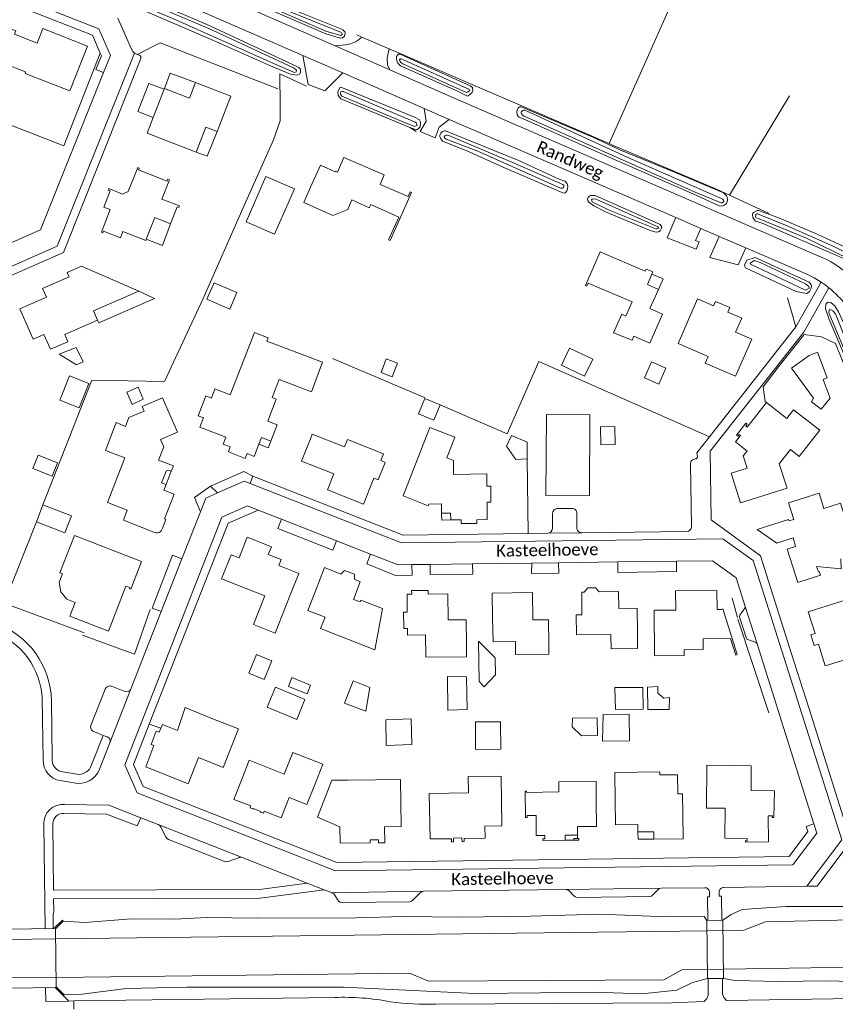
# Model space of a CAD drawing. Extents: x 177628 to 188968, y 384226 to 390673.
# Tile 247 of 256: x 184428 to 184597, y 386777 to 386981. Entities that reach past the tile are written whole.
import ezdxf

# ---------------------------------------------------------------- set-up
doc = ezdxf.new("R2010")
doc.units = 0
for name, color, linetype, lineweight in [('B01_T', 14, 'Continuous', 9), ('B02_F', 14, 'Continuous', 9), ('B04_T', 14, 'Continuous', 9), ('B11_F', 14, 'Continuous', 9), ('B11_S', 14, 'Continuous', 9), ('B14_F', 14, 'Continuous', 9), ('Q19_F', 253, 'Continuous', 9), ('T01_F', 253, 'Continuous', 9), ('T02_F', 253, 'RASTER', 9), ('T03_F', 253, 'Continuous', 9), ('T03_T', 253, 'Continuous', 9), ('T04_F', 253, 'HAAG', 9), ('T05_F', 253, 'Continuous', 9), ('T09_F', 253, 'Continuous', 9), ('T22_F', 253, 'Continuous', 9), ('V00_F', 8, 'Continuous', 9), ('V00_T', 8, 'Continuous', 9), ('V06_T', 8, 'Continuous', 9), ('W01_F', 253, 'Continuous', 9), ('W01_T', 253, 'Continuous', 9), ('Z06', 7, 'Continuous', 9)]:
    doc.layers.add(name, color=color, linetype=linetype, lineweight=lineweight)
doc.styles.add('Legend', font='calibri.ttf')
doc.linetypes.add('HAAG', pattern='A,4,-1,[5,TOPOCAD.SHX,S=0.35,R=0,X=-0.35,Y=-0.35],-1', length=6)
doc.linetypes.add('RASTER', pattern='A,4,-1,[4,TOPOCAD.SHX,S=0.5,R=0,X=-0.5,Y=0],-1', length=6)

msp = doc.modelspace()

# ---------------------------------------------------------------- linework, layer by layer
at = {"layer": 'B01_T', "linetype": 'Continuous'}
for points in [[(184421.755, 386980.805), (184426.882, 386978.808), (184426.622, 386978.147), (184431.284, 386976.312), (184432.46, 386979.299), (184441.765, 386975.636), (184438.113, 386966.358), (184428.802, 386969.996), (184428.922, 386970.303), (184424.269, 386972.103), (184423.964, 386971.354), (184418.845, 386973.353), (184421.755, 386980.805)], [(184464.167, 386968.123), (184458.918, 386970.07), (184457.735, 386966.871)], [(184457.682, 386966.736), (184454.494, 386967.915), (184452.208, 386962.104), (184455.377, 386960.832)], [(184455.377, 386960.832), (184457.682, 386966.736)], [(184457.682, 386966.736), (184457.735, 386966.871)], [(184457.735, 386966.871), (184462.893, 386964.852), (184464.167, 386968.123)], [(184464.167, 386968.123), (184471.482, 386965.274), (184468.633, 386957.959)], [(184464.276, 386953.689), (184454.131, 386957.641), (184455.377, 386960.832)], [(184468.633, 386957.959), (184466.294, 386958.87), (184464.276, 386953.689)], [(184464.276, 386953.689), (184466.585, 386952.836), (184468.633, 386957.959)], [(184508.248, 386944.471), (184502.457, 386946.968), (184503.31, 386948.946), (184494.92, 386952.564), (184493.612, 386949.532), (184493.189, 386949.715), (184493.137, 386949.596), (184490.076, 386950.956), (184488.045, 386946.387)], [(184458.955, 386938.813), (184460.338, 386942.352), (184460.71, 386942.206), (184460.834, 386942.523), (184457.201, 386943.942), (184458.756, 386947.915), (184458.448, 386948.038), (184458.303, 386947.669), (184452.338, 386950.016), (184452.487, 386950.373), (184452.164, 386950.497), (184450.195, 386945.469), (184449.025, 386944.97), (184446.154, 386946.095), (184446.03, 386945.784), (184446.476, 386945.606), (184445.157, 386942.27), (184446.478, 386941.748), (184444.635, 386937.031), (184444.952, 386936.908), (184445.09, 386937.261), (184448.574, 386935.901), (184449.09, 386937.223), (184453.85, 386935.364), (184453.937, 386935.587)], [(184488.045, 386946.387), (184486.631, 386943.207), (184492.644, 386940.534), (184495.779, 386941.755), (184496.589, 386943.758)], [(184508.248, 386944.471), (184508.662, 386945.4), (184508.969, 386945.263), (184504.531, 386935.317), (184504.225, 386935.454), (184506.342, 386940.199), (184500.51, 386942.801)], [(184500.51, 386942.801), (184500.201, 386942.087), (184496.589, 386943.758)], [(184458.955, 386938.813), (184455.695, 386940.086), (184453.937, 386935.587)], [(184458.955, 386938.813), (184457.305, 386934.284), (184453.937, 386935.587)], [(184558.836, 386928.351), (184559.039, 386928.828), (184557.643, 386929.416), (184557.451, 386928.963), (184548.097, 386933.008), (184545.09, 386926.007), (184545.363, 386925.867), (184545.629, 386926.489), (184554.765, 386922.59), (184553.444, 386919.609), (184553.16, 386919.735)], [(184452.408, 386924.819), (184440.501, 386930.029), (184437.555, 386928.713), (184437.943, 386927.822), (184432.448, 386925.398), (184433.245, 386923.568), (184427.718, 386921.13), (184429.737, 386916.555)], [(184558.836, 386928.351), (184557.91, 386926.169), (184560.181, 386925.166)], [(184558.836, 386928.351), (184561.169, 386927.361), (184560.181, 386925.166)], [(184443.86, 386918.785), (184443.015, 386920.721), (184452.408, 386924.819)], [(184443.86, 386918.785), (184444.106, 386918.236), (184455.682, 386923.302), (184453.145, 386924.497)], [(184453.145, 386924.497), (184452.408, 386924.819)], [(184560.181, 386925.166), (184558.439, 386921.223), (184561.042, 386920.069), (184558.421, 386914.012), (184555.122, 386915.474)], [(184576.193, 386907.154), (184579.54, 386914.842), (184576.212, 386916.292), (184577.484, 386919.228), (184574.619, 386920.489), (184574.995, 386921.416), (184572.034, 386922.698), (184571.639, 386921.778), (184568.309, 386923.221), (184564.295, 386913.953)], [(184429.737, 386916.555), (184430.49, 386914.83), (184432.729, 386915.807), (184434.058, 386912.76), (184437.664, 386914.334), (184437.024, 386915.802), (184443.86, 386918.785)], [(184478.993, 386914.463), (184490.537, 386910.07), (184488.204, 386903.94), (184481.506, 386906.489), (184480.087, 386902.758), (184480.924, 386902.44), (184479.172, 386897.835), (184481.125, 386897.063)], [(184564.295, 386913.953), (184570.508, 386911.262), (184569.907, 386909.877), (184576.193, 386907.154)], [(184466.313, 386903.069), (184467.462, 386902.632), (184468.188, 386904.539), (184471.37, 386903.328)], [(184458.429, 386900.15), (184457.306, 386902.715), (184453.083, 386900.865), (184453.484, 386899.949), (184450.361, 386898.581), (184449.659, 386896.763)], [(184477.332, 386893.049), (184476.34, 386890.539), (184474.898, 386891.109), (184474.494, 386890.086), (184470.979, 386891.476), (184471.323, 386892.5), (184469.888, 386893.056), (184470.463, 386894.528), (184465.078, 386896.628), (184465.823, 386898.538), (184464.714, 386898.971), (184466.313, 386903.069)], [(184582.64, 386901.698), (184586.829, 386898.402), (184588.251, 386900.21), (184593.662, 386895.965), (184589.403, 386890.536), (184587.577, 386891.968), (184585.25, 386889.002), (184586.871, 386883.925), (184577.249, 386880.866), (184575.259, 386887.073), (184578.609, 386888.121), (184577.799, 386890.634), (184578.574, 386891.642), (184576.201, 386893.519), (184577.241, 386894.836), (184576.927, 386895.084), (184576.639, 386894.721), (184576.378, 386894.904), (184578.351, 386897.41), (184578.594, 386897.219), (184578.297, 386896.841), (184578.619, 386896.588), (184582.64, 386901.698)], [(184458.429, 386900.15), (184460.435, 386895.57), (184456.875, 386894.011), (184457.573, 386892.482), (184456.492, 386889.775), (184459.586, 386888.557), (184459.136, 386887.449)], [(184481.125, 386897.063), (184479.801, 386893.715)], [(184488.017, 386894.21), (184488.395, 386895.167), (184495.083, 386892.524), (184495.67, 386894.01), (184503.147, 386891.056), (184502.596, 386889.663), (184503.525, 386889.296)], [(184509.039, 386886.971), (184512.788, 386896.532), (184517.983, 386894.496), (184516.307, 386890.222), (184517.667, 386889.69), (184517.703, 386886.799), (184524.595, 386886.884), (184524.627, 386884.333), (184525.397, 386884.342)], [(184479.801, 386893.715), (184477.882, 386894.44), (184477.332, 386893.049)], [(184477.332, 386893.049), (184479.269, 386892.284), (184479.801, 386893.715)], [(184488.017, 386894.21), (184486.181, 386889.559), (184492.878, 386886.915), (184491.556, 386883.567), (184499.044, 386880.61), (184501.18, 386886.028), (184502.087, 386885.669), (184503.525, 386889.296)], [(184449.205, 386877.297), (184450.018, 386879.402), (184445.934, 386880.979), (184449.518, 386890.263)], [(184459.136, 386887.449), (184458.575, 386887.649), (184458.073, 386887.446), (184457.123, 386885.049), (184458.054, 386884.671)], [(184458.054, 386884.671), (184459.136, 386887.449)], [(184515.227, 386878.742), (184515.203, 386880.695), (184512.563, 386880.623), (184512.406, 386880.28), (184507.214, 386882.316), (184509.039, 386886.971)], [(184458.054, 386884.671), (184457.622, 386883.539), (184459.757, 386882.695), (184457.739, 386877.585), (184458.037, 386877.463), (184457.302, 386875.603)], [(184517.103, 386877.339), (184519.24, 386877.353), (184519.256, 386876.586), (184522.542, 386876.625), (184522.533, 386877.394), (184524.693, 386877.415), (184524.658, 386881.055), (184525.428, 386881.062), (184525.397, 386884.342)], [(184599.153, 386877.086), (184597.974, 386880.814), (184594.541, 386879.728), (184593.54, 386882.894), (184587.171, 386880.879), (184588.257, 386877.446), (184587.276, 386877.133), (184587.185, 386877.419), (184580.701, 386875.357), (184584.728, 386872.523), (184588.151, 386873.605), (184588.662, 386871.807), (184586.898, 386871.249), (184589.086, 386864.369), (184593.803, 386865.869), (184593.561, 386866.632), (184593.38, 386866.574), (184593.022, 386867.699)], [(184455.483, 386874.828), (184449.205, 386877.297)], [(184515.227, 386878.742), (184517.088, 386878.759), (184517.103, 386877.339)], [(184517.103, 386877.339), (184515.235, 386877.315), (184515.227, 386878.742)], [(184452.987, 386868.729), (184450.77, 386862.993), (184450.474, 386863.098), (184450.544, 386863.296), (184449.71, 386863.634), (184446.081, 386854.293), (184438.101, 386857.394), (184439.202, 386860.228), (184437.481, 386860.888), (184436.222, 386862.451), (184435.905, 386864.445), (184436.572, 386866.145), (184436.046, 386866.349), (184439.065, 386874.134), (184452.987, 386868.729)], [(184476.199, 386855.659), (184478.559, 386861.608), (184469.55, 386865.149), (184471.553, 386870.109), (184473.191, 386869.464), (184474.889, 386873.771), (184479.895, 386871.797), (184479.237, 386870.166), (184481.906, 386869.116), (184481.419, 386867.88), (184485.595, 386866.23), (184483.758, 386861.58)], [(184593.022, 386867.699), (184598.131, 386867.219), (184598.033, 386869.285)], [(184489.101, 386862.783), (184490.916, 386867.442), (184494.309, 386866.121), (184495.052, 386866.882), (184497.116, 386866.084), (184497.138, 386865.056), (184498.354, 386864.501), (184496.906, 386860.866), (184498.312, 386860.316), (184498.476, 386860.715), (184502.927, 386858.954), (184502.021, 386854.037)], [(184489.101, 386862.783), (184487.435, 386858.563), (184491.043, 386857.138), (184490.124, 386854.81), (184501.347, 386850.379), (184502.021, 386854.037)], [(184520.37, 386851.647), (184520.32, 386856.646), (184516.58, 386856.609), (184516.527, 386861.999), (184512.448, 386861.959), (184512.421, 386862.719), (184508.997, 386862.679), (184509.01, 386861.92), (184508.049, 386861.909), (184508.085, 386858.237), (184507.345, 386858.23), (184507.381, 386854.785)], [(184547.896, 386862.42), (184547.161, 386863.227), (184545.538, 386863.236), (184544.807, 386862.385)], [(184547.896, 386862.42), (184551.911, 386862.466), (184551.953, 386858.966), (184555.77, 386859.019), (184555.841, 386854.02)], [(184559.302, 386858.608), (184563.808, 386858.649), (184563.757, 386862.619), (184572.347, 386862.73), (184572.395, 386858.762), (184573.271, 386858.783), (184573.559, 386858.868), (184576.553, 386849.391), (184576.227, 386849.284), (184575.132, 386852.76), (184569.457, 386852.64), (184569.477, 386850.441), (184565.538, 386850.404), (184565.549, 386849.195), (184559.389, 386849.138), (184559.302, 386858.608)], [(184476.199, 386855.659), (184480.658, 386853.867), (184483.758, 386861.58)], [(184525.799, 386857.13), (184525.725, 386862.13), (184534.067, 386862.253), (184534.151, 386856.594), (184537.381, 386856.641), (184537.454, 386851.642)], [(184543.123, 386857.643), (184544.333, 386857.669), (184544.279, 386862.379), (184544.807, 386862.385)], [(184602.673, 386849.523), (184594.816, 386847.046), (184593.39, 386851.568), (184592.522, 386851.294), (184591.833, 386853.478), (184592.701, 386853.752), (184591.275, 386858.272), (184599.132, 386860.75), (184602.673, 386849.523)], [(184525.799, 386857.13), (184525.88, 386852.048), (184530.532, 386852.122), (184530.575, 386849.411), (184537.488, 386849.521), (184537.454, 386851.642)], [(184543.123, 386857.643), (184543.178, 386853.491), (184550.353, 386853.586), (184550.392, 386850.605), (184555.886, 386850.678), (184555.841, 386854.02)], [(184507.381, 386854.785), (184508.13, 386854.793), (184508.144, 386853.455), (184511.89, 386853.495), (184511.939, 386848.87), (184520.399, 386848.96), (184520.37, 386851.647)], [(184467.548, 386836.167), (184473.099, 386834.02)], [(184471.635, 386830.327), (184469.916, 386825.992), (184464.794, 386828.023), (184462.645, 386822.604), (184453.848, 386826.092), (184455.55, 386830.504), (184454.938, 386830.748), (184456.024, 386833.5), (184456.643, 386833.278), (184456.99, 386834.133)], [(184456.99, 386834.133), (184457.297, 386834.888), (184460.448, 386833.653)], [(184473.099, 386834.02), (184471.635, 386830.327)], [(184473.948, 386824.014), (184475.299, 386827.459), (184482.562, 386824.611), (184484.322, 386829.099), (184490.57, 386826.648), (184489.109, 386822.924)], [(184575.739, 386826.386), (184570.239, 386826.438), (184570.154, 386817.539), (184574.014, 386817.502), (184573.955, 386811.302), (184578.599, 386811.258), (184578.605, 386810.778), (184578.275, 386810.774), (184578.278, 386810.464), (184582.998, 386810.519), (184582.942, 386815.926), (184583.827, 386815.951), (184583.825, 386815.611), (184584.153, 386815.608), (184584.279, 386821.124), (184579.419, 386821.171), (184579.444, 386823.791)], [(184473.948, 386824.014), (184472.144, 386819.351), (184475.645, 386817.996), (184475.484, 386817.587), (184476.098, 386817.343), (184476.143, 386817.443), (184477.699, 386816.836), (184477.655, 386816.726), (184478.267, 386816.488), (184478.427, 386816.887), (184481.915, 386815.554), (184483.571, 386819.724), (184487.285, 386818.269), (184489.109, 386822.924)], [(184527.568, 386824.2), (184520.759, 386824.099), (184520.809, 386820.709), (184512.66, 386820.587), (184512.833, 386811.135), (184517.245, 386811.178), (184517.244, 386810.554), (184517.677, 386810.552), (184517.669, 386811.325), (184519.432, 386811.348), (184519.459, 386810.578), (184519.876, 386810.592), (184519.875, 386811.243), (184524.258, 386811.314), (184524.212, 386813.825), (184527.722, 386813.89), (184527.568, 386824.2)], [(184551.24, 386819.09), (184551.158, 386824.968), (184560.495, 386825.098), (184560.504, 386824.421)], [(184492.45, 386823.321), (184489.459, 386815.653), (184494.137, 386813.673), (184494.197, 386810.274), (184500.396, 386810.33), (184500.396, 386810.928), (184502.151, 386810.938), (184502.142, 386810.37), (184503.429, 386810.362), (184503.391, 386813.683), (184506.802, 386813.733), (184506.728, 386818.733)], [(184492.45, 386823.321), (184495.81, 386823.361)], [(184501.509, 386823.43), (184506.658, 386823.492), (184506.728, 386818.733)], [(184532.528, 386821.038), (184532.848, 386821.042), (184532.851, 386820.812), (184539.569, 386820.894), (184539.544, 386822.987), (184547.253, 386823.081), (184547.306, 386818.756)], [(184532.528, 386821.038), (184532.595, 386815.585), (184532.944, 386815.58), (184532.94, 386815.992), (184534.81, 386816.014), (184534.861, 386811.826), (184536.617, 386811.847), (184536.625, 386811.177), (184536.243, 386811.18), (184536.241, 386810.814), (184540.839, 386810.883)], [(184564.216, 386820.52), (184565.188, 386820.533), (184565.248, 386816.195)], [(184543.43, 386811.927), (184543.42, 386813.707), (184547.369, 386813.757), (184547.306, 386818.756)], [(184551.24, 386819.09), (184551.313, 386814.09), (184555.927, 386814.157), (184555.951, 386812.611)], [(184559.261, 386811.113), (184565.316, 386811.196), (184565.248, 386816.195)], [(184540.839, 386810.883), (184540.824, 386811.913), (184543.43, 386811.927)], [(184543.43, 386811.927), (184543.437, 386811.257)], [(184555.951, 386812.611), (184559.233, 386812.637), (184559.261, 386811.113)], [(184555.951, 386812.611), (184555.961, 386811.067), (184559.261, 386811.113)], [(184540.839, 386810.883), (184542.658, 386810.903)], [(184543.437, 386811.257), (184542.655, 386811.249), (184542.658, 386810.903)], [(184542.658, 386810.903), (184543.656, 386810.913), (184543.653, 386811.259), (184543.437, 386811.257)]]:
    msp.add_lwpolyline(points, dxfattribs=at)
msp.add_arc((184456.107, 386875.886), 1.228, 239.47886, 346.6748, dxfattribs=at)
at = {"layer": 'B02_F', "linetype": 'Continuous'}
for points in [[(184474.642, 386939.231), (184480.571, 386936.641), (184484.694, 386946.055), (184478.765, 386948.645), (184474.642, 386939.231)], [(184431.159, 386876.971), (184432.502, 386880.473)], [(184432.502, 386880.473), (184438.426, 386878.201), (184437.083, 386874.699), (184431.159, 386876.971)], [(184522.866, 386852.188), (184526.308, 386848.695), (184526.401, 386845.226), (184524.013, 386842.69), (184523.03, 386843.818), (184522.866, 386852.188)], [(184516.53, 386837.838), (184520.522, 386838.006), (184520.37, 386844.812), (184516.42, 386844.827), (184516.53, 386837.838)], [(184499.523, 386837.661), (184495.067, 386839.32), (184496.887, 386843.97), (184500.358, 386842.602), (184499.523, 386837.661)], [(184557.011, 386838.064), (184556.987, 386842.595), (184551.172, 386842.54), (184551.257, 386837.996), (184557.011, 386838.064)], [(184558.017, 386837.973), (184557.915, 386842.617), (184560.043, 386842.756), (184560.086, 386841.423)], [(184509.021, 386830.714), (184508.924, 386836.096), (184503.652, 386835.891), (184503.717, 386830.542), (184509.021, 386830.714)], [(184548.567, 386831.416), (184548.753, 386836.963), (184554.123, 386837.063), (184554.197, 386831.5), (184548.567, 386831.416)]]:
    msp.add_lwpolyline(points, dxfattribs=at)
at = {"layer": 'B04_T', "linetype": 'Continuous'}
for points in [[(184423.732, 386794.104), (184425.517, 386792.421), (184434.801, 386792.545), (184436.544, 386794.288), (184436.727, 386794.095)], [(184436.727, 386794.095), (184435.088, 386792.462), (184435.267, 386780.444), (184436.897, 386778.801)], [(184570.245, 386794.218), (184573.572, 386794.258)], [(184570.382, 386782.167), (184570.245, 386794.218)], [(184573.572, 386794.258), (184573.72, 386782.204)], [(184573.72, 386782.204), (184570.382, 386782.167)], [(184436.728, 386778.63), (184435.03, 386780.316), (184425.704, 386780.183), (184424.019, 386778.424)], [(184436.897, 386778.801), (184436.728, 386778.63)]]:
    msp.add_lwpolyline(points, dxfattribs=at)
at = {"layer": 'B11_F', "linetype": 'Continuous'}
for points in [[(184467.548, 386836.167), (184462.024, 386838.405), (184460.448, 386833.653)], [(184564.216, 386820.52), (184564.161, 386824.472), (184560.504, 386824.421)]]:
    msp.add_lwpolyline(points, dxfattribs=at)
at = {"layer": 'B11_S', "linetype": 'Continuous'}
for points in [[(184555.122, 386915.474), (184554.722, 386914.661), (184550.895, 386916.182), (184552.58, 386920.08), (184553.16, 386919.735)], [(184478.993, 386914.463), (184479.245, 386915.107), (184476.419, 386916.244), (184471.37, 386903.328)], [(184449.659, 386896.763), (184447.725, 386897.576), (184445.466, 386891.741), (184449.518, 386890.263)], [(184575.739, 386826.386), (184579.468, 386826.35), (184579.444, 386823.791)], [(184495.81, 386823.361), (184501.509, 386823.43)]]:
    msp.add_lwpolyline(points, dxfattribs=at)
at = {"layer": 'B14_F', "linetype": 'Continuous'}
for points in [[(184471.255, 386921.118), (184472.722, 386924.522), (184468.009, 386926.552), (184466.542, 386923.148), (184471.255, 386921.118)], [(184435.905, 386911.718), (184439.389, 386913.128), (184440.83, 386910.162), (184439.466, 386909.51), (184435.905, 386911.718)], [(184544.862, 386907.17), (184540.072, 386909.458), (184541.775, 386913.022), (184546.565, 386910.734), (184544.862, 386907.17)], [(184503.726, 386910.751), (184502.656, 386907.955), (184504.988, 386907.063), (184506.058, 386909.858), (184503.726, 386910.751)], [(184560.282, 386905.506), (184561.744, 386908.834), (184558.769, 386910.14), (184557.308, 386906.813), (184560.282, 386905.506)], [(184438.035, 386907.248), (184442.053, 386905.655), (184440.055, 386900.615), (184436.037, 386902.208), (184438.035, 386907.248)], [(184453.327, 386902.42), (184451.023, 386901.314), (184449.909, 386903.871), (184452.257, 386904.891), (184453.327, 386902.42)], [(184510.457, 386899.344), (184511.737, 386902.52), (184514.894, 386901.247)], [(184514.894, 386901.247), (184513.614, 386898.071), (184510.457, 386899.344)], [(184532.937, 386890.049), (184530.624, 386889.911), (184528.703, 386892.67), (184529.685, 386894.897)], [(184529.685, 386894.897), (184532.941, 386893.504), (184532.937, 386890.049)], [(184435.559, 386889.194), (184434.453, 386886.433), (184430.44, 386888.039), (184431.546, 386890.8), (184435.559, 386889.194)], [(184479.964, 386848.103), (184478.385, 386844.236), (184475.229, 386845.526), (184476.807, 386849.392), (184479.964, 386848.103)], [(184484.17, 386844.62), (184488.039, 386843.047), (184487.299, 386841.225), (184483.43, 386842.799), (184484.17, 386844.62)], [(184480.724, 386842.639), (184486.874, 386840.097), (184485.158, 386835.944), (184479.007, 386838.486), (184480.724, 386842.639)], [(184560.086, 386841.423), (184561.306, 386840.37), (184562.484, 386840.47), (184562.408, 386838.004), (184558.017, 386837.973)], [(184547.578, 386832.633), (184544.251, 386832.568), (184542.328, 386834.412), (184542.402, 386836.231), (184547.51, 386836.282), (184547.578, 386832.633)], [(184522.252, 386829.733), (184522.219, 386835.421), (184527.46, 386835.452), (184527.493, 386829.764), (184522.252, 386829.733)]]:
    msp.add_lwpolyline(points, dxfattribs=at)
at = {"layer": 'Q19_F', "linetype": 'Continuous'}
msp.add_lwpolyline([(184593.178, 386912.13), (184591.476, 386911.484), (184587.803, 386908.867), (184592.395, 386902.581), (184591.933, 386901.834), (184593.937, 386900.311), (184595.794, 386902.597), (184594.372, 386906.495), (184595.171, 386906.868), (184593.178, 386912.13)], dxfattribs=at)
at = {"layer": 'T01_F', "linetype": 'Continuous'}
for points in [[(184487.169, 386967.363), (184481.631, 386969.932)], [(184476.07, 386886.419), (184474.159, 386887.387), (184467.292, 386884.386)], [(184456.99, 386834.133), (184454.559, 386834.934)]]:
    msp.add_lwpolyline(points, dxfattribs=at)
at = {"layer": 'T02_F', "linetype": 'RASTER'}
msp.add_lwpolyline([(184549.969, 386955.446), (184575.612, 387013.18), (184511.086, 387040.775), (184505.384, 387042.144)], dxfattribs=at)
at = {"layer": 'T03_F', "linetype": 'Continuous'}
for points in [[(184498.658, 386977.529), (184497.611, 386977.98)], [(184504.311, 386975.092), (184498.658, 386977.529)], [(184549.969, 386955.446), (184529.581, 386964.258), (184504.311, 386975.092)], [(184574.941, 386944.743), (184572.416, 386945.909), (184550.498, 386955.217), (184549.969, 386955.446)], [(184583.146, 386940.955), (184574.941, 386944.743)], [(184586.987, 386923.461), (184588.692, 386917.414)], [(184582.64, 386901.698), (184582.361, 386901.89), (184581.909, 386904.974), (184584.819, 386908.793), (184590.409, 386915.827), (184594.04, 386915.369), (184596.948, 386913.947), (184599.393, 386907.809), (184602.825, 386900.356), (184603.028, 386893.886), (184605.076, 386888.308)], [(184528.851, 386895.181), (184535.406, 386910.207), (184570.809, 386894.616)], [(184451.481, 386849.518), (184440.73, 386853.408)]]:
    msp.add_lwpolyline(points, dxfattribs=at)
at = {"layer": 'T03_T', "linetype": 'Continuous'}
for points in [[(184420.474, 386961.348), (184436.87, 386954.959), (184444.402, 386974.231)], [(184574.941, 386944.743), (184587.36, 386965.359)], [(184588.692, 386917.414), (184570.809, 386894.616)], [(184467.662, 386868.347), (184454.559, 386834.934)], [(184591.438, 386838.139), (184587.75, 386849.787)]]:
    msp.add_lwpolyline(points, dxfattribs=at)
at = {"layer": 'T04_F', "linetype": 'HAAG'}
for points in [[(184452.071, 386973.965), (184456.835, 386976.349), (184481.221, 386966.805)], [(184432.502, 386880.473), (184442.633, 386906.328), (184457.747, 386906.068), (184465.769, 386923.307), (184473.962, 386941.966), (184480.323, 386956.19), (184481.757, 386960.146), (184481.757, 386963.236), (184481.631, 386969.932)], [(184494.322, 386964.763), (184508.477, 386958.872), (184508.63, 386958.778)], [(184508.63, 386958.778), (184509.919, 386957.984)], [(184424.492, 386860.103), (184431.159, 386876.971)], [(184576.627, 386857.077), (184575.472, 386861.104)], [(184441.039, 386853.897), (184424.492, 386860.103)], [(184454.773, 386858.787), (184451.481, 386849.518)], [(184583.071, 386837.307), (184576.638, 386856.728)]]:
    msp.add_lwpolyline(points, dxfattribs=at)
at = {"layer": 'T05_F', "linetype": 'Continuous'}
for points in [[(184511.809, 386902.699), (184492.561, 386910.835)], [(184514.894, 386901.247), (184528.851, 386895.181)], [(184532.937, 386890.049), (184533.161, 386874.533)]]:
    msp.add_lwpolyline(points, dxfattribs=at)
at = {"layer": 'T09_F', "linetype": 'Continuous'}
for points in [[(184431.741, 386994.756), (184433.054, 386994.178), (184441.828, 386990.614), (184452.674, 386986.116), (184466.256, 386980.294), (184477.062, 386975.28), (184485.618, 386971.237), (184485.792, 386971.056), (184485.926, 386970.824), (184485.954, 386970.262), (184485.798, 386969.947), (184485.16, 386969.636), (184483.858, 386969.843), (184479.747, 386971.573), (184467.887, 386976.853), (184451.043, 386984.106), (184436.738, 386990.329), (184431.033, 386992.86)], [(184474.064, 386985.667), (184491.175, 386978.244)], [(184491.175, 386978.244), (184494.219, 386977.336), (184494.662, 386977.422), (184495.065, 386977.725), (184495.193, 386978.334), (184495.133, 386978.609), (184494.943, 386978.866), (184494.746, 386979.062), (184494.306, 386979.287), (184481.521, 386984.386)], [(184518.35, 386966.408), (184520.565, 386965.303), (184521.021, 386965.538), (184521.483, 386965.959), (184521.697, 386966.491), (184521.658, 386966.976), (184521.625, 386967.056), (184521.159, 386967.449), (184506.604, 386974.007), (184506.245, 386973.969), (184506.046, 386973.826), (184505.888, 386973.538), (184505.873, 386973.149), (184505.935, 386972.65), (184506.146, 386972.137), (184506.702, 386971.612), (184518.35, 386966.408)], [(184508.63, 386958.778), (184510.008, 386958.318), (184510.358, 386958.492), (184510.776, 386958.916), (184510.859, 386959.823), (184510.749, 386960.112), (184510.609, 386960.355), (184509.587, 386960.907), (184494.327, 386967.171), (184494.082, 386967.059), (184493.69, 386966.199), (184493.758, 386965.421), (184494.322, 386964.763)], [(184568.17, 386944.66), (184572.823, 386942.525), (184573.326, 386942.434), (184573.914, 386942.66), (184574.287, 386943.016), (184574.507, 386943.636), (184574.557, 386944.186), (184574.345, 386944.627), (184573.664, 386945.221), (184563.547, 386949.504), (184552.215, 386954.159), (184546.576, 386956.783), (184531.736, 386963.101), (184531.415, 386963.048), (184531.072, 386962.836), (184530.869, 386962.381), (184530.834, 386962.051), (184530.926, 386961.428), (184531.227, 386960.954), (184532.499, 386960.433), (184549.515, 386952.856), (184568.17, 386944.66)], [(184528.138, 386950.497), (184520.437, 386953.961), (184515.388, 386955.926), (184515.064, 386956.415), (184514.853, 386956.928), (184514.837, 386957.2), (184515.042, 386957.628), (184515.367, 386957.942), (184515.718, 386958.116), (184516.04, 386958.119), (184531.041, 386951.987), (184539.746, 386948.002), (184540.763, 386947.63), (184541.087, 386947.338), (184541.245, 386947.063), (184541.391, 386946.64), (184541.343, 386946.063), (184541.222, 386945.613), (184540.836, 386945.207), (184540.61, 386945.134), (184540.365, 386945.217), (184528.138, 386950.497)], [(184549.247, 386941.254), (184546.782, 386942.524), (184545.792, 386943.264), (184545.556, 386943.649), (184545.499, 386943.968), (184545.624, 386944.265), (184545.898, 386944.522), (184546.2, 386944.682), (184547.082, 386944.669), (184560.555, 386938.643), (184560.726, 386938.445), (184560.887, 386938.116), (184560.799, 386937.755), (184560.533, 386937.362), (184560.223, 386937.142), (184559.747, 386937.064), (184558.512, 386937.423), (184549.247, 386941.254)], [(184600.439, 386930.76), (184596.725, 386932.437), (184581.719, 386938.946), (184580.34, 386939.335), (184580.035, 386939.694), (184579.807, 386940.113), (184579.716, 386940.638), (184579.772, 386940.98), (184579.931, 386941.17), (184580.658, 386941.546), (184580.98, 386941.549), (184584.959, 386940.095), (184593.107, 386936.663), (184602.374, 386932.34)], [(184580.247, 386931.839), (184578.509, 386931.258), (184578.042, 386930.21), (184578.231, 386929.683), (184588.767, 386924.745), (184590.984, 386924.336), (184591.543, 386924.741), (184591.914, 386925.449), (184591.967, 386925.903), (184591.869, 386926.149), (184591.444, 386926.696), (184580.247, 386931.839)], [(184606.187, 386894.152), (184595.589, 386918.926), (184594.867, 386921.183), (184594.901, 386922.09), (184595.321, 386922.551), (184595.964, 386922.489), (184596.766, 386921.755), (184597.527, 386920.556), (184598.947, 386917.506), (184605.571, 386900.241), (184608.976, 386894.576)], [(184603.552, 386797.131), (184586.717, 386797.114), (184577.552, 386796.524), (184575.308, 386795.481), (184573.572, 386794.258)], [(184570.245, 386794.218), (184569.717, 386795.064), (184561.867, 386795.008), (184548.054, 386795.502), (184533.561, 386795.112), (184519.162, 386794.938), (184507.289, 386795.08), (184497.434, 386794.791), (184476.829, 386794.685), (184466.607, 386794.869), (184459.74, 386794.524), (184450.864, 386794.573), (184441.206, 386793.833), (184436.727, 386794.095)], [(184436.897, 386778.801), (184440.549, 386778.945), (184449.852, 386780.094), (184462.46, 386780.382), (184475.949, 386780.36), (184494.875, 386780.378), (184522.197, 386779.073), (184535.728, 386779.191), (184547.013, 386779.37), (184556.737, 386779.019), (184564.007, 386779.773), (184567.269, 386781.322), (184570.382, 386782.167)], [(184573.72, 386782.204), (184576.137, 386781.777), (184585.197, 386781.571), (184595.287, 386781.735), (184604.965, 386781.412)]]:
    msp.add_lwpolyline(points, dxfattribs=at)
at = {"layer": 'T22_F', "linetype": 'Continuous'}
for points in [[(184487.525, 386967.723), (184491.008, 386966.359)], [(184513.878, 386956.64), (184510.781, 386957.942)], [(184568.047, 386933.516), (184561.989, 386935.917)], [(184570.839, 386931.827), (184576.754, 386930.315)], [(184463.975, 386881.972), (184467.292, 386884.386)]]:
    msp.add_lwpolyline(points, dxfattribs=at)
at = {"layer": 'V00_F', "linetype": 'Continuous'}
for points in [[(184493.115, 386975.704), (184495.281, 386975.955), (184496.325, 386976.123), (184497.369, 386976.575), (184498.188, 386977.091), (184498.658, 386977.529)], [(184504.485, 386970.733), (184503.972, 386971.774), (184503.9, 386973.218), (184504.311, 386975.092)], [(184486.409, 386973.73), (184487.525, 386967.723)], [(184491.008, 386966.359), (184494.722, 386970.099)], [(184510.781, 386957.942), (184512.013, 386960.096), (184511.613, 386962.726)], [(184513.878, 386956.64), (184514.71, 386958.854), (184516.812, 386960.472)], [(184561.989, 386935.917), (184563.795, 386940.104)], [(184568.047, 386933.516), (184568.679, 386935.035), (184567.903, 386935.341), (184569.007, 386937.844)], [(184572.818, 386936.192), (184570.839, 386931.827)], [(184578.303, 386933.814), (184576.754, 386930.315)], [(184467.292, 386884.386), (184468.726, 386882.948)], [(184465.189, 386879.013), (184463.975, 386881.972)], [(184580.648, 386851.604), (184580.45, 386851.884), (184578.561, 386852.636), (184578.446, 386852.767), (184577.005, 386857.209), (184577.092, 386857.56), (184578.099, 386859.027), (184578.178, 386859.41)]]:
    msp.add_lwpolyline(points, dxfattribs=at)
at = {"layer": 'V00_T', "linetype": 'Continuous'}
for points in [[(184493.115, 386975.704), (184411.197, 387011.52)], [(184486.409, 386973.73), (184433.302, 386996.927)], [(184320.862, 386877.092), (184320.463, 386916.599), (184369.53, 386978.733), (184405.837, 386994.256), (184444.079, 386979.226), (184446.501, 386973.719), (184445.083, 386970.189)], [(184444.402, 386974.231), (184442.8, 386977.913), (184405.857, 386992.421), (184377.674, 386980.386)], [(184448.042, 386981.446), (184450.878, 386975.031), (184451.153, 386974.581), (184451.521, 386974.203)], [(184504.485, 386970.733), (184493.115, 386975.704)], [(184403.967, 386920.223), (184435.479, 386934.184), (184451.521, 386974.203)], [(184405.266, 386918.985), (184436.765, 386932.854), (184452.794, 386973.102)], [(184445.083, 386970.189), (184443.518, 386970.844), (184444.639, 386973.686), (184444.402, 386974.231)], [(184452.071, 386973.965), (184451.521, 386974.203)], [(184452.534, 386973.764), (184452.071, 386973.965)], [(184494.722, 386970.099), (184486.409, 386973.73)], [(184445.083, 386970.189), (184431.985, 386937.581), (184418.708, 386931.748)], [(184511.613, 386962.726), (184494.722, 386970.099)], [(184593.973, 386931.893), (184517.718, 386964.947), (184504.485, 386970.733)], [(184516.812, 386960.472), (184511.613, 386962.726)], [(184563.795, 386940.104), (184516.812, 386960.472)], [(184569.007, 386937.844), (184563.795, 386940.104)], [(184572.818, 386936.192), (184569.007, 386937.844)], [(184578.303, 386933.814), (184572.818, 386936.192)], [(184578.303, 386933.814), (184590.991, 386928.314), (184592.521, 386927.571), (184593.981, 386926.7)], [(184593.981, 386926.7), (184588.692, 386917.414)], [(184595.565, 386925.543), (184594.787, 386926.141), (184593.981, 386926.7)], [(184587.75, 386849.787), (184581.377, 386869.913), (184571.128, 386877.355), (184570.917, 386891.618), (184590.338, 386916.323), (184595.565, 386925.543)], [(184570.809, 386894.616), (184568.197, 386891.286), (184568.286, 386890.538)], [(184566.861, 386888.948), (184567.027, 386875.978)], [(184468.726, 386882.948), (184474.25, 386885.394), (184475.502, 386884.903)], [(184476.07, 386886.419), (184475.502, 386884.903)], [(184533.161, 386874.533), (184507.263, 386874.214), (184476.07, 386886.419)], [(184465.189, 386879.013), (184466.317, 386881.881), (184468.726, 386882.948)], [(184590.97, 386801.313), (184598.254, 386810.945), (184579.881, 386868.925), (184573.567, 386873.402), (184506.914, 386872.597), (184475.502, 386884.903)], [(184592.47, 386814.247), (184593.077, 386812.328), (184588.083, 386805.777), (184493.225, 386804.539), (184452.031, 386820.688), (184449.468, 386826.502), (184469.602, 386877.93), (184474.916, 386880.249), (184477.171, 386879.369)], [(184461.354, 386869.261), (184465.189, 386879.013)], [(184467.662, 386868.347), (184470.922, 386876.661), (184477.171, 386879.369)], [(184477.171, 386879.369), (184482.024, 386877.476)], [(184542.292, 386879.734), (184539.195, 386879.694)], [(184493.396, 386873.039), (184492.662, 386871.068), (184481.259, 386875.568), (184482.024, 386877.476)], [(184482.024, 386877.476), (184493.396, 386873.039)], [(184538.234, 386878.64), (184538.229, 386875.653)], [(184543.286, 386875.728), (184543.281, 386878.726)], [(184544.273, 386874.688), (184566.07, 386874.96)], [(184493.396, 386873.039), (184500.488, 386870.272)], [(184537.287, 386874.584), (184533.161, 386874.533)], [(184544.273, 386874.688), (184537.287, 386874.584)], [(184461.354, 386869.261), (184459.391, 386870.039), (184455.14, 386859.056), (184457.053, 386858.326)], [(184457.053, 386858.326), (184461.354, 386869.261)], [(184509.018, 386868.083), (184509.078, 386865.861), (184505.655, 386865.84), (184499.681, 386868.246), (184500.488, 386870.272)], [(184500.488, 386870.272), (184506.192, 386868.047), (184509.018, 386868.083)], [(184539.46, 386868.471), (184551.795, 386868.629)], [(184563.941, 386868.784), (184563.977, 386866.627), (184551.799, 386866.466), (184551.795, 386868.629)], [(184551.795, 386868.629), (184563.941, 386868.784)], [(184578.178, 386859.41), (184576.298, 386865.352), (184571.431, 386868.88), (184563.941, 386868.784)], [(184509.018, 386868.083), (184512.841, 386868.132)], [(184521.646, 386868.244), (184521.689, 386866.065), (184512.875, 386865.989), (184512.841, 386868.132)], [(184512.841, 386868.132), (184521.646, 386868.244)], [(184521.646, 386868.244), (184533.906, 386868.4)], [(184539.46, 386868.471), (184539.512, 386866.275), (184533.899, 386866.235), (184533.906, 386868.4)], [(184533.906, 386868.4), (184539.46, 386868.471)], [(184580.648, 386851.604), (184578.178, 386859.41)], [(184450.708, 386842.09), (184457.053, 386858.326)], [(184592.47, 386814.247), (184580.648, 386851.604)], [(184445.449, 386842.249), (184442.478, 386834.709)], [(184446.41, 386831.089), (184450.708, 386842.09)], [(184449.526, 386841.739), (184446.75, 386842.822)], [(184432.379, 386840.26), (184432.569, 386827.585)], [(184434.441, 386827.807), (184434.291, 386839.823)], [(184590.97, 386801.313), (184593.1, 386801.341), (184600.128, 386810.694), (184591.438, 386838.139)], [(184592.47, 386814.247), (184590.823, 386813.753), (184591.179, 386812.659), (184587.287, 386807.514), (184493.483, 386806.253), (184453.293, 386822.011), (184451.282, 386826.576), (184454.559, 386834.934)], [(184445.031, 386832.64), (184442.604, 386826.518)], [(184443.047, 386833.408), (184445.031, 386832.64)], [(184445.031, 386832.64), (184445.837, 386832.328)], [(184444.245, 386825.61), (184446.41, 386831.089)], [(184439.538, 386824.573), (184436.192, 386825.134)], [(184436.106, 386823.242), (184438.916, 386822.768)], [(184452.786, 386815.55), (184446.174, 386818.148), (184436.975, 386818.277)], [(184452.786, 386815.55), (184452.089, 386813.857), (184445.706, 386816.315), (184436.856, 386816.449)], [(184456.422, 386814.123), (184452.786, 386815.55)], [(184432.709, 386814.135), (184432.942, 386792.52)], [(184434.569, 386814.311), (184434.709, 386800.532), (184477.459, 386800.672), (184487.322, 386801.98)], [(184456.987, 386813.57), (184456.76, 386813.904), (184456.422, 386814.123)], [(184473.521, 386807.403), (184456.422, 386814.123)], [(184456.987, 386813.57), (184457.997, 386811.559), (184458.223, 386811.23), (184458.558, 386811.013), (184470.153, 386806.464), (184470.549, 386806.398), (184470.939, 386806.49), (184473.269, 386807.313)], [(184473.521, 386807.403), (184473.269, 386807.313)], [(184473.841, 386807.276), (184473.558, 386807.339), (184473.269, 386807.313)], [(184473.841, 386807.276), (184473.521, 386807.403)], [(184487.322, 386801.98), (184473.841, 386807.276)], [(184490.884, 386800.591), (184487.322, 386801.98)], [(184590.97, 386801.313), (184573.791, 386801.088)], [(184434.662, 386792.543), (184434.651, 386795.438), (184434.756, 386796.078), (184434.725, 386798.689), (184477.607, 386798.853), (184490.884, 386800.591)], [(184492.49, 386799.957), (184490.884, 386800.591)], [(184511.49, 386800.28), (184492.49, 386799.957)], [(184492.49, 386799.957), (184492.84, 386799.768), (184493.088, 386799.456)], [(184493.088, 386799.456), (184493.816, 386798.255)], [(184494.603, 386797.965), (184508.536, 386798.126), (184508.936, 386798.21), (184509.276, 386798.437), (184510.78, 386799.983), (184511.108, 386800.197), (184511.49, 386800.28)], [(184511.49, 386800.28), (184540.974, 386800.669)], [(184560.741, 386800.926), (184540.974, 386800.669)], [(184542.628, 386799.357), (184541.655, 386800.375), (184541.344, 386800.59), (184540.974, 386800.669)], [(184542.628, 386799.357), (184542.966, 386799.113), (184543.372, 386799.022)], [(184543.372, 386799.022), (184558.324, 386799.223)], [(184558.324, 386799.223), (184558.73, 386799.301), (184559.07, 386799.537)], [(184559.07, 386799.537), (184560.068, 386800.613), (184560.373, 386800.837), (184560.741, 386800.926)], [(184569.778, 386801.032), (184560.741, 386800.926)], [(184570.427, 386794.22), (184570.343, 386799.157), (184570.794, 386799.15), (184570.793, 386800.023)], [(184572.784, 386800.094), (184572.802, 386799.273), (184573.313, 386799.244), (184573.365, 386794.256)], [(184493.816, 386798.255), (184494.177, 386798.021), (184494.603, 386797.965)], [(184570.489, 386782.168), (184570.507, 386778.638), (184570.237, 386778.009), (184569.658, 386777.433), (184563.006, 386777.151), (184514.017, 386776.876)], [(184573.488, 386782.201), (184573.521, 386778.981)], [(184433.073, 386780.288), (184433.104, 386777.437), (184437.857, 386777.51)], [(184573.521, 386778.981), (184573.779, 386778.219), (184574.327, 386777.63)], [(184436.728, 386778.63), (184437.857, 386777.51)], [(184438.926, 386777.525), (184437.857, 386777.51)], [(184492.971, 386778.257), (184438.926, 386777.525)], [(184438.926, 386777.525), (184438.95, 386775.803)], [(184574.327, 386777.63), (184631.92, 386778.494)]]:
    msp.add_lwpolyline(points, dxfattribs=at)
for centre, radius, start, end in [((184452.349, 386973.309), 0.491, 334.98057, 67.90419), ((184585.427, 386912.177), 21.488, 21.30289, 66.56558), ((184583.117, 386910.152), 19.795, 21.45189, 51.03628), ((184567.866, 386888.986), 1.006, 92.13517, 182.13653), ((184567.795, 386890.484), 0.494, 273.94893, 6.29584), ((184539.25, 386878.679), 1.017, 93.11369, 182.1714), ((184542.306, 386878.758), 0.976, 358.09978, 90.81), ((184537.223, 386875.59), 1.008, 273.61767, 3.60949), ((184544.276, 386875.679), 0.991, 177.18653, 269.81792), ((184566.039, 386875.948), 0.989, 271.82253, 1.71563), ((184416.769, 386839.426), 17.526, 1.29792, 69.75176), ((184416.817, 386839.485), 15.582, 2.85111, 69.92493), ((184446.384, 386841.889), 1.002, 68.5916, 158.9487), ((184449.894, 386842.666), 0.997, 248.35245, 324.72558), ((184443.402, 386834.338), 0.996, 158.14636, 249.09854), ((184445.487, 386831.414), 0.979, 340.61608, 69.02215), ((184437.012, 386827.581), 2.581, 174.97871, 251.47643), ((184436.8, 386827.419), 4.234, 177.75559, 260.56412), ((184439.916, 386827.366), 2.818, 262.28694, 342.49327), ((184439.928, 386827.287), 4.631, 257.3724, 338.77034), ((184436.615, 386814.38), 3.914, 84.72396, 183.58618), ((184436.716, 386814.306), 2.147, 86.2682, 179.8747), ((184569.838, 386800.077), 0.957, 356.75183, 93.58786), ((184573.76, 386800.113), 0.976, 88.16167, 181.09387), ((184494.759, 386725.076), 53.211, 79.35321, 91.92556), ((184511.98, 386828.088), 51.252, 261.71016, 272.2783)]:
    msp.add_arc(centre, radius, start, end, dxfattribs=at)
at = {"layer": 'V06_T', "linetype": 'Continuous'}
for points in [[(184536.854, 386882.418), (184536.993, 386899.232), (184545.996, 386899.153), (184545.877, 386882.325), (184536.854, 386882.418)], [(184551.239, 386892.969), (184548.239, 386892.9), (184548.183, 386896.673), (184551.167, 386896.763), (184551.239, 386892.969)]]:
    msp.add_lwpolyline(points, dxfattribs=at)
at = {"layer": 'W01_F', "linetype": 'Continuous'}
for points in [[(184491.165, 386978.774), (184494.287, 386977.854), (184494.582, 386978.052), (184494.605, 386978.207), (184494.43, 386978.486), (184482.04, 386983.488), (184464.893, 386991.243), (184450.626, 386997.643), (184433.837, 387004.801), (184417.577, 387011.799), (184412.348, 387014.152), (184412.119, 387014.133), (184412.045, 387014.09), (184412.126, 387013.827), (184412.234, 387013.664), (184412.447, 387013.491), (184413.111, 387013.169), (184428.894, 387006.291), (184472.594, 386986.947), (184491.165, 386978.774)], [(184431.339, 386993.441), (184447.574, 386986.428), (184459.594, 386981.311), (184481.317, 386971.629), (184484.715, 386970.206), (184485.018, 386970.339), (184485.099, 386970.639), (184485, 386970.835), (184484.385, 386971.242), (184466.903, 386979.31), (184452.66, 386985.4), (184439.909, 386990.758), (184431.715, 386994.346)], [(184507.146, 386971.967), (184506.751, 386972.261), (184506.521, 386972.635), (184506.473, 386972.791), (184506.651, 386973.02), (184506.824, 386973.063), (184520.982, 386966.657), (184521.061, 386966.519), (184520.983, 386966.362), (184520.676, 386966.185), (184520.35, 386966.067), (184507.146, 386971.967)], [(184508.23, 386959.515), (184509.645, 386958.991), (184509.807, 386959.028), (184510.044, 386959.179), (184510.073, 386959.52), (184510.004, 386959.663), (184509.744, 386959.894), (184494.828, 386966.272), (184494.451, 386966.266), (184494.297, 386966.191), (184494.223, 386966.05), (184494.232, 386965.717), (184494.53, 386965.297), (184508.23, 386959.515)], [(184568.298, 386945.171), (184573.242, 386943.118), (184573.415, 386943.161), (184573.631, 386943.299), (184573.744, 386943.519), (184573.693, 386943.729), (184573.588, 386943.936), (184553.738, 386952.641), (184532.5, 386962.363), (184532.362, 386962.382), (184532.143, 386962.298), (184531.794, 386962.097), (184531.74, 386961.995), (184531.747, 386961.788), (184531.805, 386961.638), (184532.015, 386961.323), (184532.343, 386961.145), (184568.298, 386945.171)], [(184530.291, 386951.358), (184540.394, 386946.953), (184540.579, 386946.778), (184540.601, 386946.593), (184540.57, 386946.378), (184540.488, 386946.275), (184540.351, 386946.196), (184540.057, 386946.167), (184539.892, 386946.185), (184522.723, 386953.857), (184516.133, 386956.37), (184515.924, 386956.488), (184515.741, 386956.806), (184515.73, 386956.898), (184515.88, 386957.054), (184516.176, 386957.225), (184516.345, 386957.224), (184516.691, 386957.113), (184530.291, 386951.358)], [(184549.947, 386941.629), (184546.481, 386943.365), (184546.358, 386943.604), (184546.34, 386943.805), (184546.428, 386943.897), (184546.641, 386943.992), (184547.192, 386943.915), (184547.918, 386943.658), (184559.955, 386938.268), (184560.178, 386938.101), (184560.189, 386938.009), (184560.039, 386937.852), (184559.854, 386937.759), (184559.636, 386937.747), (184549.947, 386941.629)], [(184604.413, 386927.429), (184602.951, 386929.841), (184602.799, 386930.007), (184590.944, 386935.839), (184580.402, 386940.103), (184580.335, 386940.219), (184580.329, 386940.4), (184580.431, 386940.712), (184580.609, 386940.843), (184580.771, 386940.88), (184586.916, 386938.406), (184596.575, 386934.111), (184602.767, 386931.017), (184603.365, 386930.517), (184603.89, 386929.875), (184604.488, 386928.91), (184605.078, 386927.813), (184609.141, 386919.043), (184609.345, 386918.358), (184609.269, 386918.255), (184608.813, 386917.998), (184608.372, 386918.479), (184604.413, 386927.429)], [(184581.277, 386930.773), (184580.128, 386931.176), (184579.41, 386930.756), (184579.261, 386930.635), (184579.314, 386930.416), (184590.682, 386925.044), (184591.453, 386925.47), (184591.377, 386925.815), (184590.733, 386926.309), (184581.277, 386930.773)], [(184608.514, 386893.476), (184605.262, 386899.197), (184596.929, 386920.098), (184596.347, 386920.715), (184595.821, 386921.039), (184595.587, 386920.953), (184595.525, 386920.309), (184604.357, 386899.464), (184607.723, 386893.261)]]:
    msp.add_lwpolyline(points, dxfattribs=at)
at = {"layer": 'W01_T', "linetype": 'Continuous'}
for points in [[(184573.598, 386792.152), (184577.906, 386792.213), (184582.395, 386793.936), (184621.19, 386794.827), (184626.193, 386793.035), (184636.75, 386792.99), (184639.562, 386790.459), (184640.587, 386790.459), (184640.707, 386787.441), (184639.505, 386787.39), (184637.206, 386785.116), (184573.697, 386784.112)], [(184435.118, 386790.423), (184570.269, 386792.105)], [(184573.598, 386792.152), (184570.269, 386792.105)], [(184435.118, 386790.423), (184425.274, 386790.296)], [(184570.36, 386784.059), (184565.029, 386783.975), (184561.336, 386781.922), (184512.484, 386781.638), (184508.566, 386783.302), (184435.238, 386782.404)], [(184573.697, 386784.112), (184570.36, 386784.059)], [(184435.238, 386782.404), (184425.395, 386782.315)]]:
    msp.add_lwpolyline(points, dxfattribs=at)

# ---------------------------------------------------------------- texts
at = {"layer": 'Z06', "linetype": 'Continuous', "style": 'Legend'}
for s, rotation, p in [('Randweg', 336.61336, (184534.695, 386953.858)), ('Kasteelhoeve', 0.85937, (184526.556, 386869.713)), ('Kasteelhoeve', 0.85937, (184517.242, 386801.536))]:
    msp.add_text(s, height=2.5, rotation=rotation, dxfattribs=at).set_placement(p)

doc.saveas('drawing.dxf')
